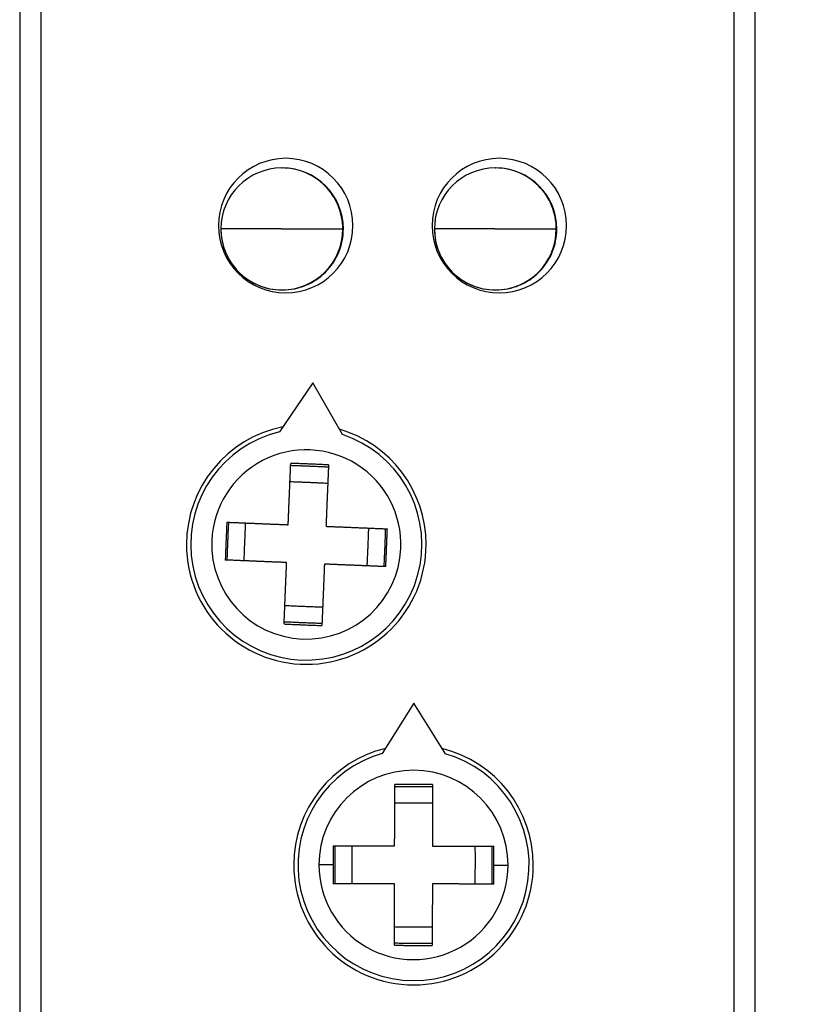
# Model space of a CAD drawing. Header units: millimetres. Extents: x 21 to 304, y 64 to 201.
# Tile 15 of 20: x 241 to 260, y 128 to 151. Entities that reach past the tile are written whole.
import ezdxf

# ---------------------------------------------------------------- set-up
doc = ezdxf.new("R2010")
doc.units = ezdxf.units.MM
doc.header["$MEASUREMENT"] = 0
doc.layers.get('0').update_dxf_attribs({"linetype": 'CONTINUOUS'})
doc.layers.get('Defpoints').update_dxf_attribs({"linetype": 'CONTINUOUS'})
doc.layers.add('View', color=7, linetype='CONTINUOUS')
doc.styles.get("Standard").update_dxf_attribs({"font": 'arial.ttf'})
doc.dimstyles.new('STANDARD2', dxfattribs={"dimscale": 0, "dimtxt": 3, "dimasz": 2.5, "dimexe": 1.25, "dimexo": 0.625, "dimtad": 0, "dimtih": 1, "dimtoh": 1, "dimdsep": 46, "dimtxsty": 'STANDARD', "dimcen": 2.5, "dimadec": 0, "dimazin": 0, "dimtfac": 1, "dimtmove": 0, "dimatfit": 3, "dimfxl": 1, "dimarcsym": 0})

# ---------------------------------------------------------------- blocks, each defined once
blk = doc.blocks.new('*D0')
at = {"color": 0, "linetype": 'ByBlock', "lineweight": -2}
for p, q in [((258.274, 152.798), (274.747, 152.798)), ((273.497, 150.298), (273.497, 131.569)), ((273.497, 110.798), (273.497, 126.476)), ((258.274, 108.298), (274.747, 108.298))]:
    blk.add_line(p, q, dxfattribs=at)
at = {"color": 0}
for points in [[(273.913, 150.298), (273.08, 150.298), (273.497, 152.798)], [(273.08, 110.798), (273.913, 110.798), (273.497, 108.298)]]:
    blk.add_solid(points, dxfattribs=at)
at = {"layer": 'Defpoints', "color": 0}
for p in [(257.649, 152.798), (257.649, 108.298), (273.497, 108.298)]:
    blk.add_point(p, dxfattribs=at)
at = {"color": 0, "linetype": 'ByBlock', "insert": (273.497, 129.023), "char_height": 3, "attachment_point": 5}
blk.add_mtext('1.752 [44.50]', dxfattribs=at)
blk = doc.blocks.new('*D3')
at = {"color": 0, "linetype": 'ByBlock', "lineweight": -2}
for p, q in [((250.624, 175.524), (294.079, 175.524)), ((292.829, 173.024), (292.829, 140.462)), ((292.829, 88.073), (292.829, 135.369)), ((250.624, 85.573), (294.079, 85.573))]:
    blk.add_line(p, q, dxfattribs=at)
at = {"color": 0}
for points in [[(293.246, 173.024), (292.412, 173.024), (292.829, 175.524)], [(292.412, 88.073), (293.246, 88.073), (292.829, 85.573)]]:
    blk.add_solid(points, dxfattribs=at)
at = {"layer": 'Defpoints', "color": 0}
for p in [(249.999, 175.524), (249.999, 85.573), (292.829, 85.573)]:
    blk.add_point(p, dxfattribs=at)
at = {"color": 0, "linetype": 'ByBlock', "insert": (292.829, 137.915), "char_height": 3, "attachment_point": 5}
blk.add_mtext('3.541 [89.95]', dxfattribs=at)

msp = doc.modelspace()

# ---------------------------------------------------------------- linework, layer by layer
at = {"layer": 'View'}
for p, q in [((241.249, 151.698), (241.249, 109.398)), ((241.749, 151.698), (241.749, 109.398)), ((258.249, 109.398), (258.249, 151.698)), ((258.749, 109.398), (258.749, 151.698)), ((247.486, 147.499), (247.5, 147.499)), ((252.566, 147.499), (252.579, 147.499)), ((248.936, 146.049), (248.95, 146.049)), ((254.016, 146.049), (254.029, 146.049)), ((247.486, 144.599), (247.5, 144.599)), ((252.566, 144.599), (252.579, 144.599)), ((248.227, 142.391), (247.428, 141.223)), ((248.927, 141.161), (248.227, 142.391)), ((250.629, 134.774), (249.876, 133.576)), ((251.376, 133.572), (250.629, 134.774))]:
    msp.add_line(p, q, dxfattribs=at)
for centre, radius, start, end in [((247.579, 146.128), 1.6, 0, 180), ((247.579, 146.128), 1.6, 0, 180), ((252.659, 146.128), 1.6, 0, 180), ((247.486, 146.049), 1.45, 90, 180), ((252.566, 146.049), 1.45, 90, 180), ((247.579, 146.128), 1.6, 180, 0), ((247.579, 146.128), 1.6, 180, 0), ((252.659, 146.128), 1.6, 180, 0), ((247.486, 146.049), 1.45, 180, -90), ((252.566, 146.049), 1.45, 180, -90), ((248.068, 138.548), 2.85, 101.283, 180), ((248.068, 138.548), 2.75, 103.457, 267.6306), ((248.068, 138.548), 2.75, 267.6306, 71.804), ((248.068, 138.548), 2.85, 0, 73.9786), ((248.068, 138.548), 2.25, 357.6306, 177.631), ((248.068, 138.548), 2.25, 177.631, 357.6306), ((248.068, 138.548), 2.85, 180, 0), ((250.619, 130.928), 2.85, 103.503, 180), ((250.619, 130.928), 2.85, 0, 76.1991), ((250.619, 130.928), 2.75, 105.678, -90.1489), ((250.619, 130.928), 2.75, -90.1489, 74.0245), ((250.619, 130.928), 2.25, -0.1489, 179.851), ((250.619, 130.928), 2.85, 180, 0), ((250.619, 130.928), 2.25, 179.851, -0.1489)]:
    msp.add_arc(centre, radius, start, end, dxfattribs=at)
for centre, major_axis, start_param, end_param in [((247.486, 146.049), (0, -1.45), -3.14159, -1.5708), ((247.486, 146.049), (0, -1.45), -4.71239, -3.14159), ((247.5, 146.049), (0, 1.45), 4.71239, 6.283185), ((252.566, 146.049), (0, -1.45), -3.14159, -1.5708), ((252.566, 146.049), (0, -1.45), -4.71239, -3.14159), ((252.579, 146.049), (0, 1.45), 4.71239, 6.283185), ((247.486, 146.049), (0, -1.45), -1.5708, 0), ((247.486, 146.049), (0, -1.45), 0, 1.570795), ((247.5, 146.049), (0, 1.45), 3.14159, 4.71239), ((252.566, 146.049), (0, -1.45), -1.5708, 0), ((252.566, 146.049), (0, -1.45), 0, 1.570795), ((252.579, 146.049), (0, 1.45), 3.14159, 4.71239)]:
    msp.add_ellipse(centre, major_axis=major_axis, ratio=0.999969, start_param=start_param, end_param=end_param, dxfattribs=at)
for points, knots in [([(247.474, 146.049), (247.23, 146.049), (246.999, 146.049), (246.847, 146.049), (246.708, 146.049), (246.642, 146.049), (246.577, 146.049), (246.517, 146.049), (246.457, 146.049), (246.403, 146.049), (246.349, 146.049), (246.303, 146.049), (246.256, 146.049), (246.217, 146.049), (246.178, 146.049), (246.147, 146.049), (246.116, 146.049), (246.094, 146.049), (246.072, 146.049), (246.058, 146.049), (246.045, 146.049), (246.04, 146.049), (246.036, 146.049)], [0, 0, 0, 0.334916, 0.334916, 0.558194, 0.558194, 0.669832, 0.669832, 0.781471, 0.781471, 0.89311, 0.89311, 1.00475, 1.00475, 1.11639, 1.11639, 1.22803, 1.22803, 1.33966, 1.33966, 1.4513, 1.4513, 1.56294, 1.56294, 1.56294]), ([(247.474, 146.049), (247.72, 146.049), (247.954, 146.049), (248.107, 146.049), (248.248, 146.049), (248.314, 146.049), (248.381, 146.049), (248.442, 146.049), (248.503, 146.049), (248.558, 146.049), (248.612, 146.049), (248.66, 146.049), (248.708, 146.049), (248.747, 146.049), (248.787, 146.049), (248.819, 146.049), (248.851, 146.049), (248.874, 146.049), (248.897, 146.049), (248.911, 146.049), (248.925, 146.049), (248.931, 146.049), (248.936, 146.049)], [1.5708, 1.5708, 1.5708, 1.9074, 1.9074, 2.1318, 2.1318, 2.24399, 2.24399, 2.35619, 2.35619, 2.46839, 2.46839, 2.58059, 2.58059, 2.69279, 2.69279, 2.80499, 2.80499, 2.91719, 2.91719, 3.02939, 3.02939, 3.14159, 3.14159, 3.14159]), ([(252.554, 146.049), (252.31, 146.049), (252.078, 146.049), (251.927, 146.049), (251.788, 146.049), (251.722, 146.049), (251.657, 146.049), (251.596, 146.049), (251.536, 146.049), (251.483, 146.049), (251.429, 146.049), (251.382, 146.049), (251.336, 146.049), (251.297, 146.049), (251.258, 146.049), (251.227, 146.049), (251.196, 146.049), (251.174, 146.049), (251.152, 146.049), (251.138, 146.049), (251.125, 146.049), (251.12, 146.049), (251.116, 146.049)], [1.5708, 1.5708, 1.5708, 1.90571, 1.90571, 2.12899, 2.12899, 2.24063, 2.24063, 2.35227, 2.35227, 2.46391, 2.46391, 2.57554, 2.57554, 2.68718, 2.68718, 2.79882, 2.79882, 2.91046, 2.91046, 3.0221, 3.0221, 3.13374, 3.13374, 3.13374]), ([(252.554, 146.049), (252.8, 146.049), (253.034, 146.049), (253.187, 146.049), (253.327, 146.049), (253.394, 146.049), (253.461, 146.049), (253.522, 146.049), (253.583, 146.049), (253.638, 146.049), (253.692, 146.049), (253.74, 146.049), (253.787, 146.049), (253.827, 146.049), (253.867, 146.049), (253.899, 146.049), (253.931, 146.049), (253.954, 146.049), (253.977, 146.049), (253.991, 146.049), (254.005, 146.049), (254.01, 146.049), (254.016, 146.049)], [3.14159, 3.14159, 3.14159, 3.47819, 3.47819, 3.70259, 3.70259, 3.81479, 3.81479, 3.92699, 3.92699, 4.03919, 4.03919, 4.15139, 4.15139, 4.26359, 4.26359, 4.37579, 4.37579, 4.48799, 4.48799, 4.60019, 4.60019, 4.71239, 4.71239, 4.71239])]:
    msp.add_open_spline(points, degree=2, knots=knots, dxfattribs=at)
for points, degree in [([(247.637, 139.017), (247.668, 139.755), (247.698, 140.476)], 2), ([(248.597, 140.439), (248.147, 140.461), (247.698, 140.476)], 2), ([(247.696, 140.429), (248.145, 140.415), (248.595, 140.392)], 2), ([(248.597, 140.439), (248.567, 139.718), (248.536, 138.979)], 2), ([(248.597, 140.439), (248.596, 140.419)], 1), ([(248.578, 139.997), (248.129, 140.021), (247.679, 140.035)], 2), ([(246.177, 139.077), (246.157, 138.627)], 1), ([(246.177, 139.077), (246.899, 139.047), (247.637, 139.017)], 2), ([(246.187, 138.176), (246.201, 138.626), (246.224, 139.075)], 2), ([(246.619, 139.059), (246.596, 138.609), (246.582, 138.16)], 2), ([(248.536, 138.979), (249.275, 138.949), (249.996, 138.919)], 2), ([(249.517, 138.038), (249.54, 138.488), (249.554, 138.937)], 2), ([(249.949, 138.921), (249.935, 138.471), (249.912, 138.022)], 2), ([(249.979, 138.469), (249.996, 138.919)], 1), ([(246.157, 138.627), (246.14, 138.178)], 1), ([(249.959, 138.02), (249.979, 138.469)], 1), ([(247.6, 138.117), (246.861, 138.148), (246.14, 138.178)], 2), ([(247.54, 136.658), (247.569, 137.379), (247.6, 138.117)], 2), ([(248.499, 138.08), (248.469, 137.342), (248.439, 136.62)], 2), ([(249.959, 138.02), (249.238, 138.05), (248.499, 138.08)], 2), ([(247.558, 137.099), (248.007, 137.076), (248.457, 137.062)], 2), ([(247.54, 136.658), (247.989, 136.636), (248.439, 136.62)], 2), ([(248.441, 136.668), (247.991, 136.682), (247.541, 136.705)], 2), ([(250.17, 131.38), (250.172, 132.119), (250.174, 132.841)], 2), ([(251.074, 132.838), (250.624, 132.842), (250.174, 132.841)], 2), ([(250.174, 132.794), (250.624, 132.797), (251.074, 132.791)], 2), ([(251.074, 132.838), (251.072, 132.117), (251.07, 131.377)], 2), ([(251.074, 132.838), (251.074, 132.818)], 1), ([(251.073, 132.396), (250.623, 132.402), (250.173, 132.399)], 2), ([(248.709, 131.383), (248.707, 130.933)], 1), ([(248.709, 131.383), (249.431, 131.382), (250.17, 131.38)], 2), ([(248.754, 130.483), (248.751, 130.933), (248.756, 131.383)], 2), ([(249.151, 131.382), (249.146, 130.932), (249.149, 130.482)], 2), ([(251.07, 131.377), (251.809, 131.375), (252.531, 131.373)], 2), ([(252.087, 130.475), (252.092, 130.925), (252.089, 131.375)], 2), ([(252.484, 131.374), (252.487, 130.924), (252.482, 130.474)], 2), ([(252.532, 130.923), (252.531, 131.373)], 1), ([(248.707, 130.933), (248.369, 130.934)], 1), ([(248.707, 130.933), (248.707, 130.483)], 1), ([(252.529, 130.473), (252.532, 130.923)], 1), ([(252.532, 130.923), (252.869, 130.923)], 1), ([(250.168, 130.48), (249.429, 130.482), (248.707, 130.483)], 2), ([(250.164, 129.019), (250.166, 129.74), (250.168, 130.48)], 2), ([(251.068, 130.477), (251.066, 129.738), (251.064, 129.016)], 2), ([(252.529, 130.473), (251.807, 130.475), (251.068, 130.477)], 2), ([(250.165, 129.461), (250.615, 129.455), (251.065, 129.458)], 2), ([(251.064, 129.063), (250.614, 129.06), (250.164, 129.066)], 2), ([(250.164, 129.019), (250.614, 129.014), (251.064, 129.016)], 2)]:
    msp.add_open_spline(points, degree=degree, dxfattribs=at)

# ---------------------------------------------------------------- dimensions: what is measured, and where the dimension line sits
at = {"linetype": 'ByBlock'}
for base, p1, p2, text, picture, middle in [((292.829, 85.573), (249.999, 175.524), (249.999, 85.573), '3.541 [89.95]', '*D3', (292.829, 137.915)), ((273.497, 108.298), (257.649, 152.798), (257.649, 108.298), '1.752 [44.50]', '*D0', (273.497, 129.023))]:
    dim = msp.add_linear_dim(base=base, p1=p1, p2=p2, angle=90, text=text, dimstyle='STANDARD2', override={"dimscale": 1}, dxfattribs=at)
    dim.commit()
    dim.dimension.update_dxf_attribs({"geometry": picture, "text_midpoint": middle, "dimtype": 160})

doc.saveas('drawing.dxf')
